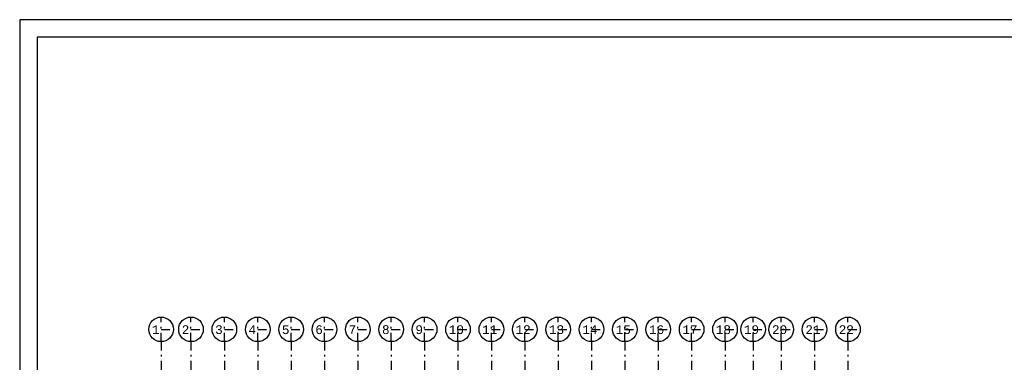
# Model space of a CAD drawing. Extents: x 2 to 87, y -108 to 11.
# Tile 208 of 210: x 2 to 59, y -8 to 11. Entities that reach past the tile are written whole.
import ezdxf

# ---------------------------------------------------------------- set-up
doc = ezdxf.new("R2010")
doc.units = 0
doc.header["$MEASUREMENT"] = 0
doc.linetypes.add('DASHDOT', pattern=[1, 0.5, -0.25, 0, -0.25])
doc.layers.add('1', color=7, linetype='CONTINUOUS')
doc.layers.add('5', color=7, linetype='CONTINUOUS')
doc.styles.add('MONOTXT', font='MONOTXT', dxfattribs={"height": 0.2})

msp = doc.modelspace()

# ---------------------------------------------------------------- linework, layer by layer
at = {"layer": '1', "color": 7, "linetype": 'Continuous'}
for p, q in [((86.5762, 11.0145), (2.4762, 11.0145)), ((2.4762, 11.0145), (2.4762, -107.7855))]:
    msp.add_line(p, q, dxfattribs=at)
msp.add_lwpolyline([(85.5762, 10.0145), (3.4762, 10.0145), (3.4762, -106.7855), (85.5762, -106.7855)], close=True, dxfattribs=at)
at = {"layer": '5', "color": 7, "linetype": 'DASHDOT'}
for p, q in [((10.5276, -7.3075), (10.5276, -5.9075)), ((12.2276, -7.3075), (12.2276, -5.9075)), ((14.1276, -7.3075), (14.1276, -5.9075)), ((16.0276, -7.3075), (16.0276, -5.9075)), ((17.9276, -7.3075), (17.9276, -5.9075)), ((19.8276, -7.3075), (19.8276, -5.9075)), ((21.7276, -7.3075), (21.7276, -5.9075)), ((23.6276, -7.3075), (23.6276, -5.9075)), ((25.5276, -7.3075), (25.5276, -5.9075)), ((27.4276, -7.3075), (27.4276, -5.9075)), ((29.3276, -7.3075), (29.3276, -5.9075)), ((31.2276, -7.3075), (31.2276, -5.9075)), ((33.1276, -7.3075), (33.1276, -5.9075)), ((35.0276, -7.3075), (35.0276, -5.9075)), ((36.9276, -7.3075), (36.9276, -5.9075)), ((38.8276, -7.3075), (38.8276, -5.9075)), ((40.7276, -7.3075), (40.7276, -5.9075)), ((42.6276, -7.3075), (42.6276, -5.9075)), ((44.2276, -7.3075), (44.2276, -5.9075)), ((45.8276, -7.3075), (45.8276, -5.9075)), ((47.7276, -7.3075), (47.7276, -5.9075)), ((49.6276, -7.3075), (49.6276, -5.9075)), ((10.5276, -6.6075), (11.2276, -6.6075)), ((12.2276, -6.6075), (12.9276, -6.6075)), ((14.1276, -6.6075), (14.8276, -6.6075)), ((16.0276, -6.6075), (16.7276, -6.6075)), ((17.9276, -6.6075), (18.6276, -6.6075)), ((19.8276, -6.6075), (20.5276, -6.6075)), ((21.7276, -6.6075), (22.4276, -6.6075)), ((23.6276, -6.6075), (24.3276, -6.6075)), ((25.5276, -6.6075), (26.2276, -6.6075)), ((27.4276, -6.6075), (28.1276, -6.6075)), ((29.3276, -6.6075), (30.0276, -6.6075)), ((31.2276, -6.6075), (31.9276, -6.6075)), ((33.1276, -6.6075), (33.8276, -6.6075)), ((35.0276, -6.6075), (35.7276, -6.6075)), ((36.9276, -6.6075), (37.6276, -6.6075)), ((38.8276, -6.6075), (39.5276, -6.6075)), ((40.7276, -6.6075), (41.4276, -6.6075)), ((42.6276, -6.6075), (43.3276, -6.6075)), ((44.2276, -6.6075), (44.9276, -6.6075)), ((45.8276, -6.6075), (46.5276, -6.6075)), ((47.7276, -6.6075), (48.4276, -6.6075)), ((49.6276, -6.6075), (50.3276, -6.6075)), ((10.5276, -7.3075), (10.5276, -96.5075)), ((12.2276, -7.3075), (12.2276, -96.5075)), ((14.1276, -7.3075), (14.1276, -96.5075)), ((16.0276, -7.3075), (16.0276, -96.5075)), ((17.9276, -7.3075), (17.9276, -96.5075)), ((19.8276, -7.3075), (19.8276, -96.5075)), ((21.7276, -7.3075), (21.7276, -96.5075)), ((23.6276, -7.3075), (23.6276, -96.5075)), ((25.5276, -7.3075), (25.5276, -96.5075)), ((27.4276, -7.3075), (27.4276, -96.5075)), ((29.3276, -7.3075), (29.3276, -96.5075)), ((31.2276, -7.3075), (31.2276, -96.5075)), ((33.1276, -7.3075), (33.1276, -96.5075)), ((35.0276, -7.3075), (35.0276, -96.5075)), ((36.9276, -7.3075), (36.9276, -96.5075)), ((38.8276, -7.3075), (38.8276, -96.5075)), ((40.7276, -7.3075), (40.7276, -96.5075)), ((42.6276, -7.3075), (42.6276, -96.5075)), ((44.2276, -7.3075), (44.2276, -96.5075)), ((45.8276, -7.3075), (45.8276, -96.5075)), ((47.7276, -7.3075), (47.7276, -96.5075)), ((49.6276, -7.3075), (49.6276, -96.5075))]:
    msp.add_line(p, q, dxfattribs=at)
at = {"layer": '5', "color": 3, "linetype": 'Continuous'}
for centre in [(10.5276, -6.6075), (12.2276, -6.6075), (14.1276, -6.6075), (16.0276, -6.6075), (17.9276, -6.6075), (19.8276, -6.6075), (21.7276, -6.6075), (23.6276, -6.6075), (25.5276, -6.6075), (27.4276, -6.6075), (29.3276, -6.6075), (31.2276, -6.6075), (33.1276, -6.6075), (35.0276, -6.6075), (36.9276, -6.6075), (38.8276, -6.6075), (40.7276, -6.6075), (42.6276, -6.6075), (44.2276, -6.6075), (45.8276, -6.6075), (47.7276, -6.6075), (49.6276, -6.6075)]:
    msp.add_circle(centre, 0.7, dxfattribs=at)

# ---------------------------------------------------------------- texts
at = {"layer": '5', "color": 1, "linetype": 'Continuous', "style": 'MONOTXT'}
for s, p in [('1  ', (10.0018, -6.8754)), ('2  ', (11.7018, -6.8754)), ('3  ', (13.6018, -6.8754)), ('4  ', (15.5018, -6.8754)), ('5  ', (17.4018, -6.8754)), ('6  ', (19.3018, -6.8754)), ('7  ', (21.2018, -6.8754)), ('8  ', (23.1018, -6.8754)), ('9  ', (25.0018, -6.8754)), ('10 ', (26.9018, -6.8754)), ('11 ', (28.8018, -6.8754)), ('12 ', (30.7018, -6.8754)), ('13 ', (32.6018, -6.8754)), ('14 ', (34.5018, -6.8754)), ('15 ', (36.4018, -6.8754)), ('16 ', (38.3018, -6.8754)), ('17 ', (40.2018, -6.8754)), ('18 ', (42.1018, -6.8754)), ('19 ', (43.7018, -6.8754)), ('20 ', (45.3018, -6.8754)), ('21 ', (47.2018, -6.8754)), ('22 ', (49.1018, -6.8754))]:
    msp.add_text(s, height=0.5, dxfattribs=at).set_placement(p)

doc.saveas('drawing.dxf')
